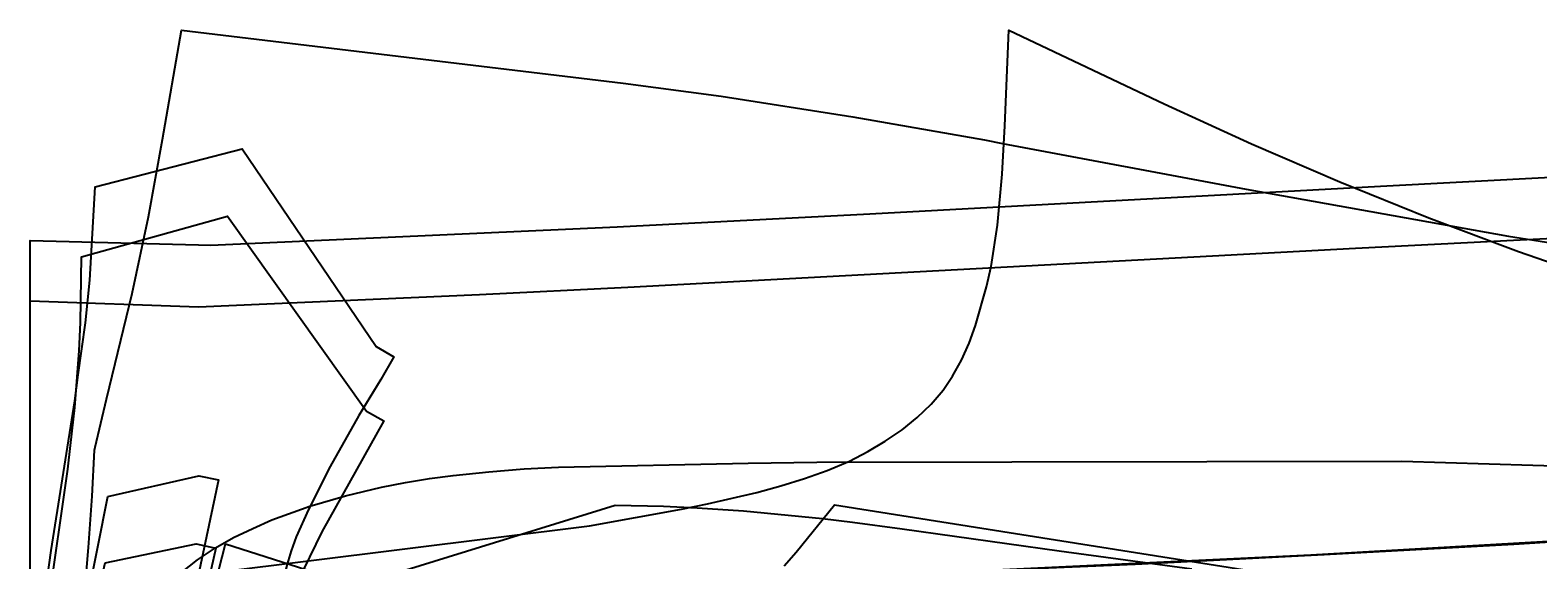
# Model space of a CAD drawing. Header units: millimetres. Extents: x 0 to 1204, y -1 to 532.
# Tile 14 of 16: x 0 to 448, y 307 to 464. Entities that reach past the tile are written whole.
import ezdxf

# ---------------------------------------------------------------- set-up
doc = ezdxf.new("R2010")
doc.units = ezdxf.units.MM
doc.layers.add('1', color=7, linetype='Continuous')
doc.layers.add('19', color=7, linetype='Continuous')

# ---------------------------------------------------------------- blocks, each defined once
blk = doc.blocks.new('PART003')
at = {"layer": '1'}
blk.add_lwpolyline([(457.4, 128.8), (265.6, 138.9), (177.5, 143.7), (133.4, 145.9), (50, 149.5), (0, 147.8), (0, 402), (50, 400.7), (53.6, 400.6), (174.2, 406), (249.2, 409.9), (400.8, 418.1), (501.9, 423.4)], dxfattribs=at)
blk = doc.blocks.new('PART011')
at = {"layer": '1'}
blk.add_lwpolyline([(14.7, 280.1), (17.3, 310.8), (18.4, 326.1), (19.1, 339.7), (19.3, 340.6), (22.7, 354.9), (30.3, 386.2), (35.1, 409), (39.3, 431.9), (44.9, 464.4), (176, 448.7), (205.1, 444.8), (244.2, 438.7), (283.3, 431.8), (288.6, 430.8), (360.9, 417.2), (438.8, 403.2), (462.6, 399.5)], dxfattribs=at)
blk = doc.blocks.new('PART014')
at = {"layer": '1'}
blk.add_lwpolyline([(223.8, 305.4), (227.4, 309.4), (238.7, 323.5), (405.5, 297.1)], dxfattribs=at)
blk = doc.blocks.new('PART015')
at = {"layer": '1'}
blk.add_lwpolyline([(12.1, 132.8), (58, 311.9), (105.7, 296.7)], dxfattribs=at)
blk = doc.blocks.new('PART021')
at = {"layer": '1'}
blk.add_lwpolyline([(0, 269.7), (173.6, 323.4), (188, 323.1), (198, 322.6), (211.7, 321.7), (235.2, 319.4), (244.1, 318.3), (258.8, 316.4), (305.4, 309.8), (344.8, 304.5)], dxfattribs=at)
blk = doc.blocks.new('PART026')
at = {"layer": '1'}
blk.add_lwpolyline([(454.1, 67.1), (380.2, 71.4), (270, 76.6), (160.3, 80.7), (50, 84.3), (0, 83.2), (0, 296.5), (50, 295.7), (54, 295.6), (215.8, 301.1), (328, 305.9), (384.1, 308.7), (440.4, 311.8), (533.6, 317.8)], dxfattribs=at)
blk = doc.blocks.new('PART034')
at = {"layer": '1'}
blk.add_lwpolyline([(0, 296.6), (166, 317.3), (193.3, 322.2), (201, 323.8), (215.7, 327.2), (222.8, 329.1), (229.8, 331.3), (236.6, 333.7), (243.2, 336.5), (248.6, 339.3), (253.8, 342.4), (258.8, 345.8), (263.3, 349.4), (267.4, 353.4), (271, 357.5), (273.8, 361.7), (276.4, 366.4), (278.7, 371.5), (280.6, 376.7), (283.9, 388.2), (285.2, 394.2), (287.1, 406.5), (288.5, 421.6), (289.3, 436), (290.5, 464.4), (336.6, 442.5), (362.5, 430.7), (388.7, 419.4), (415.1, 408.7), (441.8, 398.7), (468.7, 389.4)], dxfattribs=at)
blk = doc.blocks.new('PART047')
at = {"layer": '1'}
blk.add_lwpolyline([(43, 301.9), (49.7, 307.2), (55, 310.7), (60.4, 313.8), (66.1, 316.5), (71.7, 319), (83, 323.1), (93.6, 326.2), (104.3, 328.7), (111.4, 330.1), (118.5, 331.3), (125.6, 332.2), (136.1, 333.3), (146.6, 334.2), (156.8, 334.7), (213.1, 335.9), (233.5, 336.2), (407.1, 336.5), (459, 334.9)], dxfattribs=at)
blk = doc.blocks.new('PART052')
at = {"layer": '1'}
blk.add_lwpolyline([(501.9, 108.4), (400.7, 113.7), (249.2, 121.9), (174.2, 125.8), (53.6, 131.2), (50, 131.1), (0, 129.8), (0, 384), (50, 382.3), (133.4, 385.9), (177.4, 388.1), (393.4, 399.7), (489.1, 404.5)], dxfattribs=at)
blk = doc.blocks.new('PART062')
at = {"layer": '1'}
blk.add_lwpolyline([(23.1, 326), (50.1, 332.1), (55.9, 330.9), (48.1, 294), (42.1, 265.5), (37.1, 240), (34, 220.1), (32.2, 206.2), (31.8, 200.6), (31.5, 196.1), (31.1, 188.1), (31, 166.1), (31, 154.6), (31.1, 144), (31.5, 136), (31.8, 131.5), (32.2, 126), (32.8, 120.3), (34.4, 109.1), (37.1, 92.2), (40.4, 75), (48.2, 38.2), (56, 1.3), (50.1, 0), (23.1, 6.1), (12.5, 57.8), (7.4, 82.7), (4.5, 99.4), (1.7, 120.5), (0.7, 132.6), (0, 153.2), (0, 166.1), (0, 178.9), (0.7, 199.5), (1.7, 211.6), (4.5, 232.6), (7.4, 249.5), (12.5, 274.3), (17.1, 296.1)], close=True, dxfattribs=at)
at = {"layer": '19'}
blk.add_text('PART062', height=1, dxfattribs=at).set_placement((0, 0))
blk = doc.blocks.new('PART063')
at = {"layer": '1'}
blk.add_lwpolyline([(22.3, 306.3), (49.3, 311.9), (55.1, 310.6), (46.8, 273.8), (42.9, 256.6), (39.7, 241.2), (36.7, 225.2), (34.5, 211.9), (32.4, 196.2), (31.9, 190.4), (31.5, 185.8), (31.1, 177.5), (30.9, 166.9), (31, 155.9), (31, 140.1), (31.5, 126.1), (31.9, 121.4), (32.7, 113.1), (34.1, 102.5), (36.7, 86.7), (39.7, 70.7), (42.9, 55.3), (46.8, 38), (55.1, 1.3), (49.3, 0), (22.3, 5.5), (15.8, 33.7), (11.2, 56), (9.3, 65.1), (5.4, 85.5), (4.1, 93.4), (1.5, 113.2), (0.6, 124.5), (0, 143.9), (0, 155.9), (0, 168), (0.6, 187.3), (1.5, 198.7), (4.1, 218.5), (6.8, 234.3), (11.2, 255.9), (12.5, 262.8), (15.8, 278.2)], close=True, dxfattribs=at)
at = {"layer": '19'}
blk.add_text('PART063', height=1, dxfattribs=at).set_placement((0, 0))
blk = doc.blocks.new('PART064')
at = {"layer": '1'}
blk.add_lwpolyline([(105, 60.9), (99.8, 57.9), (58.6, 0), (15.2, 12.1), (15, 27.4), (14.5, 40), (13.7, 52.7), (13, 61), (12.1, 68.1), (11.2, 75.2), (5.3, 115.9), (2.7, 136.5), (1.8, 147.1), (0.7, 164.1), (0.5, 167.7), (0.1, 182.2), (0, 204.6), (0.1, 230.6), (0.5, 241.5), (0.7, 245.2), (1.8, 262.2), (3.5, 279.7), (5.3, 293.3), (11.2, 334.1), (12, 341.1), (13.3, 352.4), (14.5, 369.2), (14.9, 377.6), (15.2, 397.1), (58.6, 409.2), (99.8, 351.3), (105, 348.4), (86.6, 315.5), (81.1, 304.3), (78.2, 297.2), (76.3, 291.8), (75.2, 288.1), (72.6, 276.7), (70.3, 262.9), (69.1, 251.1), (68.5, 239.4), (68.1, 222.9), (68.1, 204.6), (68.1, 186.3), (68.5, 169.9), (69, 160.1), (69.8, 150.2), (71.8, 136.5), (73.3, 128.7), (75.2, 121.1), (76.3, 117.5), (78.2, 112), (81.1, 104.9), (86.6, 93.7), (93.7, 80.8)], close=True, dxfattribs=at)
at = {"layer": '19'}
blk.add_text('PART064', height=1, dxfattribs=at).set_placement((0, 0))
blk = doc.blocks.new('PART071')
at = {"layer": '1'}
blk.add_lwpolyline([(533.6, 62.3), (440.4, 68.2), (384.1, 71.3), (328, 74.1), (215.8, 79), (53.9, 84.4), (50, 84.3), (0, 83.5), (0, 296.8), (50, 295.7), (160.3, 299.3), (270, 303.4), (380.1, 308.6), (454, 312.9)], dxfattribs=at)
blk = doc.blocks.new('PART074')
at = {"layer": '1'}
blk.add_lwpolyline([(107.8, 61.7), (102.7, 58.7), (62.9, 0), (19.3, 11.3), (18.5, 26.3), (17.6, 39), (16.4, 51.7), (15.4, 60), (14.4, 67.1), (13.3, 74.8), (5.2, 126.7), (4.2, 134.2), (2, 153.3), (0.9, 167.9), (0.5, 174), (0.4, 177.6), (0, 191.6), (0, 214.6), (0, 241.1), (0.3, 251.6), (0.5, 255.1), (1.1, 264.4), (1.7, 272.1), (4.2, 295), (6.2, 309.9), (13.3, 354.4), (14.3, 362.1), (16.4, 377.5), (17.7, 390.2), (19.3, 417.9), (62.9, 429.2), (102.7, 370.5), (107.9, 367.4), (104.1, 360.7), (97.6, 350), (89, 334.9), (82.6, 322.1), (79, 314), (77.5, 309.8), (76.3, 305.9), (74.1, 297.8), (72, 287.4), (70.2, 274.8), (69.5, 268.5), (68.6, 255.7), (68.5, 249.3), (68, 229.3), (68, 214.6), (68, 195), (68.4, 179.8), (68.5, 175.7), (69, 167), (69.9, 156.4), (72, 141.8), (73.7, 133.5), (75.7, 125.3), (77.5, 119.3), (79, 115.2), (82.6, 107.1), (89, 94.3), (96.2, 81.7)], close=True, dxfattribs=at)
at = {"layer": '19'}
blk.add_text('PART074', height=1, dxfattribs=at).set_placement((0, 0))

msp = doc.modelspace()

# ---------------------------------------------------------------- block references
for name in ['PART003', 'PART052', 'PART011', 'PART034', 'PART026', 'PART071', 'PART047', 'PART014', 'PART021', 'PART015']:
    msp.add_blockref(name, (0, 0))
ref = msp.add_blockref('PART074', (0, 0))
ref.add_attrib('AOF_MIRROR_ALLOWED', '1', (0, 0), dxfattribs={"height": 2.5})
ref.add_attrib('AOF_COORDINATE_SYSTEM', 'x_width_y_length', (0, 0), dxfattribs={"height": 2.5})
ref = msp.add_blockref('PART064', (0, 0))
ref.add_attrib('AOF_MIRROR_ALLOWED', '1', (0, 0), dxfattribs={"height": 2.5})
ref.add_attrib('AOF_COORDINATE_SYSTEM', 'x_width_y_length', (0, 0), dxfattribs={"height": 2.5})
ref = msp.add_blockref('PART062', (0, 0))
ref.add_attrib('AOF_MIRROR_ALLOWED', '1', (0, 0), dxfattribs={"height": 2.5})
ref.add_attrib('AOF_COORDINATE_SYSTEM', 'x_width_y_length', (0, 0), dxfattribs={"height": 2.5})
ref = msp.add_blockref('PART063', (0, 0))
ref.add_attrib('AOF_MIRROR_ALLOWED', '1', (0, 0), dxfattribs={"height": 2.5})
ref.add_attrib('AOF_COORDINATE_SYSTEM', 'x_width_y_length', (0, 0), dxfattribs={"height": 2.5})

doc.saveas('drawing.dxf')
